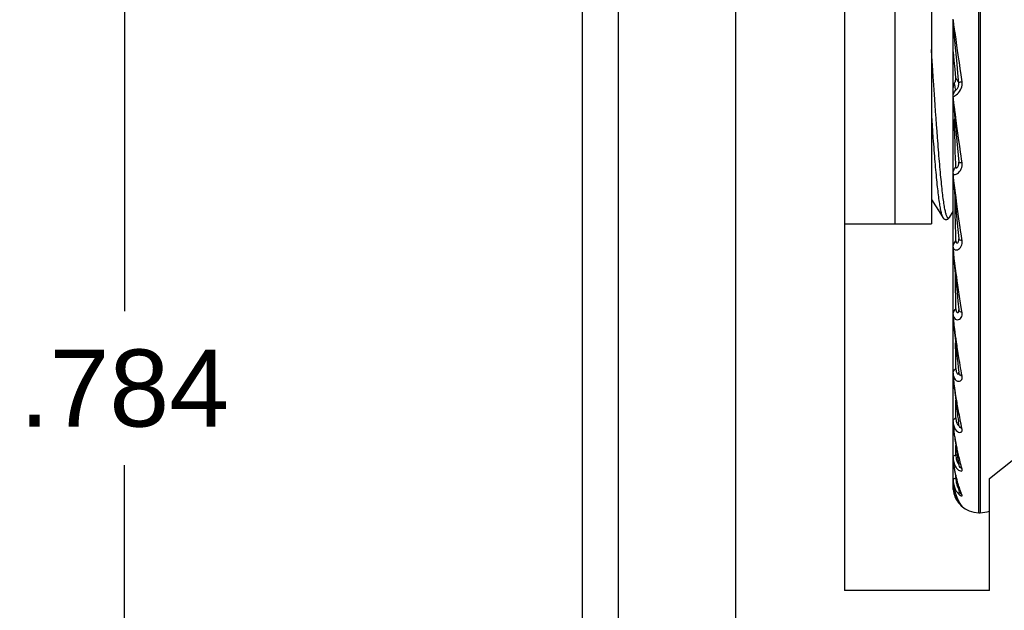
# Model space of a CAD drawing. Header units: inches. Extents: x 0 to 5.5, y 0 to 4.25.
# Tile 7 of 11: x 2.54 to 3.08, y 1.71 to 2.03. Entities that reach past the tile are written whole.
import ezdxf

# ---------------------------------------------------------------- set-up
doc = ezdxf.new("R2010")
doc.units = ezdxf.units.IN
doc.header["$LTSCALE"] = 0.3025
doc.header["$MEASUREMENT"] = 0
doc.layers.get('0').update_dxf_attribs({"linetype": 'CONTINUOUS'})
doc.styles.get("Standard").update_dxf_attribs({"font": 'arial.ttf'})
doc.dimstyles.new('DIMSTYLE_1', dxfattribs={"dimtxt": 0.0425, "dimasz": 0.05, "dimexe": 0.09, "dimexo": 0.07, "dimgap": 0.0425, "dimtad": 0, "dimtih": 1, "dimtoh": 1, "dimdec": 3, "dimzin": 4, "dimdsep": 46, "dimtxsty": 'Standard', "dimblk": '_FILLED', "dimblk1": '_FILLED', "dimblk2": '_FILLED', "dimcen": 0.09, "dimadec": 3, "dimazin": 1, "dimtfac": 1, "dimtdec": 3, "dimtofl": 0, "dimtmove": 0, "dimatfit": 3, "dimldrblk": '_FILLED', "dimfxl": 0, "dimtolj": 1, "dimtzin": 4, "dimarcsym": 0})

# ---------------------------------------------------------------- blocks, each defined once
blk = doc.blocks.new('_FILLED')
at = {"color": 0, "linetype": 'ByBlock'}
blk.add_solid([(0, 0), (-1, 0.2), (-1, -0.2)], dxfattribs=at)
blk = doc.blocks.new('*D4')
at = {"color": 2, "linetype": 'Continuous'}
for p, q in [((2.8365378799, 2.2218793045), (2.5537888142, 2.2218793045)), ((2.5987888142, 2.2218793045), (2.5987888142, 1.8726293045)), ((2.5987888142, 1.4383793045), (2.5987888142, 1.7876293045)), ((2.9011551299, 1.4383793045), (2.5537888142, 1.4383793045))]:
    blk.add_line(p, q, dxfattribs=at)
at = {"color": 2, "linetype": 'Continuous', "xscale": 0.05, "yscale": 0.05, "zscale": 0.05}
for p, rotation in [((2.5987888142, 2.2218793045), 90), ((2.5987888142, 1.4383793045), 270)]:
    blk.add_blockref('_FILLED', p, dxfattribs=dict(at, rotation=rotation))
at = {"color": 2, "linetype": 'Continuous', "insert": (2.5987888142, 1.8513793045), "char_height": 0.0425, "width": 0.1154925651, "attachment_point": 2, "line_spacing_factor": 0.9}
blk.add_mtext('.784', dxfattribs=at)
blk = doc.blocks.new('*D5')
at = {"color": 2, "linetype": 'Continuous'}
for p, q in [((2.9361551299, 1.4733793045), (2.9361551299, 2.4008615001)), ((2.9961551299, 2.2546236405), (2.9961551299, 2.4008615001)), ((2.9361551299, 2.3558615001), (2.8547732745, 2.3558615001)), ((2.9961551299, 2.3558615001), (3.0961551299, 2.3558615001))]:
    blk.add_line(p, q, dxfattribs=at)
at = {"color": 2, "linetype": 'Continuous', "xscale": 0.05, "yscale": 0.05, "zscale": 0.05}
blk.add_blockref('_FILLED', (2.9361551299, 2.3558615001), dxfattribs=at)
at = {"color": 2, "linetype": 'Continuous', "xscale": 0.05, "yscale": 0.05, "zscale": 0.05, "rotation": 180}
blk.add_blockref('_FILLED', (2.9961551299, 2.3558615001), dxfattribs=at)
at = {"color": 2, "linetype": 'Continuous', "insert": (2.8335232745, 2.3771115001), "char_height": 0.0425, "width": 0.1154925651, "attachment_point": 3, "line_spacing_factor": 0.9}
blk.add_mtext('.060', dxfattribs=at)

msp = doc.modelspace()

# ---------------------------------------------------------------- linework, layer by layer
at = {"color": 7, "linetype": 'Continuous'}
for p, q in [((3.0703511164, 1.7613220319), (3.0703511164, 2.240436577)), ((3.0710579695, 2.240436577), (3.0710579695, 1.7613220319)), ((2.8715378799, 1.5919468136), (2.8715378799, 2.2218793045)), ((2.9961551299, 2.2218793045), (2.9961551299, 1.7183793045)), ((2.8515378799, 1.5919468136), (2.8515378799, 2.2018793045)), ((3.0241551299, 1.9208793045), (3.0241551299, 2.1621293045)), ((3.0441551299, 2.1421293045), (3.0441551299, 1.9208793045)), ((3.0561524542, 1.9909633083), (3.0561524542, 2.0331816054)), ((3.0561563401, 2.0161492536), (3.0561551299, 2.0337511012)), ((3.0561571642, 2.0332051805), (3.0561551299, 2.0331816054)), ((3.0561761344, 2.032731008), (3.0561753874, 2.0327223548)), ((3.0561753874, 2.0158023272), (3.0561753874, 2.0327223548)), ((3.0562136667, 2.0324066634), (3.0561950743, 2.0325844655)), ((3.0562648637, 2.0318888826), (3.0562136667, 2.0324066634)), ((3.056472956, 2.0313554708), (3.0562970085, 2.0324644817)), ((3.0565536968, 2.028801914), (3.0562648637, 2.0318888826)), ((3.0565851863, 2.0306243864), (3.056472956, 2.0313554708)), ((3.0569858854, 2.0240545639), (3.0565536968, 2.028801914)), ((3.0569395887, 2.0282682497), (3.0565851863, 2.0306243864)), ((3.0575333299, 2.0179581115), (3.0569858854, 2.0240545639)), ((3.0577574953, 2.0226652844), (3.0572046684, 2.0264534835)), ((3.0580198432, 2.0208371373), (3.0577574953, 2.0226652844)), ((3.0444302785, 2.0131497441), (3.0441551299, 2.0171121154)), ((3.0581348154, 2.0111942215), (3.0575333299, 2.0179581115)), ((3.0584625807, 2.0177091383), (3.0580198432, 2.0208371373)), ((3.0591743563, 2.0127231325), (3.0584625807, 2.0177091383)), ((3.0449519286, 2.0055531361), (3.0444302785, 2.0131497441)), ((3.0561753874, 2.0158023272), (3.0565972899, 2.0110118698)), ((3.0565972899, 2.0110118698), (3.0570182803, 2.0062004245)), ((3.0589532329, 2.0019060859), (3.0581348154, 2.0111942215)), ((3.0570182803, 2.0062004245), (3.0574372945, 2.0013801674)), ((3.0605184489, 2.0030356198), (3.0600307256, 2.0066016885)), ((3.0592377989, 1.9986566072), (3.0589532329, 2.0019060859)), ((3.0610549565, 1.9990855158), (3.0605184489, 2.0030356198)), ((3.0561551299, 1.9943114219), (3.0561563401, 1.9959320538)), ((3.0561552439, 1.9903534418), (3.0561551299, 1.9943114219)), ((3.0462561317, 1.9865237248), (3.0458650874, 1.992189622)), ((3.0561524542, 1.9755539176), (3.0561524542, 1.990388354)), ((3.0561551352, 1.9909708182), (3.0561984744, 1.9916407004)), ((3.0561594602, 1.9901728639), (3.0561632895, 1.9900921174)), ((3.0561967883, 1.989649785), (3.0578813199, 1.9702370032)), ((3.0562970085, 1.9892821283), (3.0562341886, 1.9897527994)), ((3.0567127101, 1.9862014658), (3.0562970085, 1.9892821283)), ((3.0465171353, 1.9827843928), (3.0462561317, 1.9865237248)), ((3.0441551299, 1.9801986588), (3.044508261, 1.9752618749)), ((3.0467781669, 1.9790893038), (3.0465171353, 1.9827843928)), ((3.0470388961, 1.9754521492), (3.0467781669, 1.9790893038)), ((3.0569406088, 1.9742077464), (3.0568064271, 1.9782696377)), ((3.0578858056, 1.9776410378), (3.0574076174, 1.981110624)), ((3.044508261, 1.9752618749), (3.0447688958, 1.9716922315)), ((3.0472993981, 1.9718807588), (3.0470388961, 1.9754521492)), ((3.0561551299, 1.9674122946), (3.0561563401, 1.9758936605)), ((3.0584625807, 1.9734019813), (3.0578858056, 1.9776410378)), ((3.0586270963, 1.9722078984), (3.0584625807, 1.9734019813)), ((3.0447688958, 1.9716922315), (3.0450296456, 1.968192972)), ((3.0475600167, 1.9683791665), (3.0472993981, 1.9718807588)), ((3.0561551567, 1.9479578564), (3.0561551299, 1.9674122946)), ((3.0578813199, 1.9702370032), (3.0592379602, 1.9547642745)), ((3.0593745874, 1.966810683), (3.0586270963, 1.9722078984)), ((3.059802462, 1.9636929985), (3.0593745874, 1.966810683)), ((3.0592458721, 1.9546630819), (3.0592374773, 1.9547702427)), ((3.0592959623, 1.9546800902), (3.0592379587, 1.9547642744)), ((3.0592467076, 1.9546506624), (3.0592458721, 1.9546630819)), ((3.0561551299, 1.9074723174), (3.0561553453, 1.9479420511)), ((3.0561551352, 1.9485412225), (3.0561984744, 1.949193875)), ((3.0562057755, 1.9469909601), (3.0562488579, 1.9464221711)), ((3.0562488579, 1.9464221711), (3.0563771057, 1.9448270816)), ((3.056877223, 1.94796388), (3.05736251, 1.9480351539)), ((3.0563771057, 1.9448270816), (3.0569421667, 1.9381799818)), ((3.0567127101, 1.943160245), (3.0565271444, 1.9446297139)), ((3.0572046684, 1.9394006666), (3.0567127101, 1.943160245)), ((3.0569421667, 1.9381799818), (3.0577354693, 1.9291554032)), ((3.0574076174, 1.9378748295), (3.0572046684, 1.9394006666)), ((3.0577574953, 1.9352924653), (3.0574076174, 1.9378748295)), ((3.0577354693, 1.9291554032), (3.0584513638, 1.921169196)), ((3.0588005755, 1.9276479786), (3.0584625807, 1.9300879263)), ((3.0540861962, 1.9243398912), (3.0561524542, 1.9275906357)), ((3.0593745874, 1.9235438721), (3.0588005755, 1.9276479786)), ((2.9961551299, 1.9208793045), (3.0441551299, 1.9208793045)), ((3.0584513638, 1.921169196), (3.0592396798, 1.9125097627)), ((3.0561551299, 1.8114190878), (3.0561551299, 1.9074705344)), ((3.0561551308, 1.9074705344), (3.0561564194, 1.9073341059)), ((3.0561551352, 1.9080032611), (3.0561984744, 1.9086150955)), ((3.0561564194, 1.9073341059), (3.056162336, 1.9071301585)), ((3.0592397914, 1.9125080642), (3.0592396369, 1.9125097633)), ((3.0592959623, 1.9123168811), (3.0592397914, 1.9125080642)), ((3.0592549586, 1.9122741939), (3.0592549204, 1.912275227)), ((3.0561860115, 1.906673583), (3.0562023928, 1.9064190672)), ((3.0562023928, 1.9064190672), (3.0562385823, 1.9059041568)), ((3.0562385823, 1.9059041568), (3.0562798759, 1.90535448)), ((3.0562798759, 1.90535448), (3.0563740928, 1.9041686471)), ((3.0563740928, 1.9041686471), (3.0565639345, 1.901905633)), ((3.0565851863, 1.9032377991), (3.056472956, 1.9041674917)), ((3.0565639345, 1.901905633), (3.0570011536, 1.8969468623)), ((3.0567127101, 1.9022051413), (3.0565851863, 1.9032377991)), ((3.0570011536, 1.8969468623), (3.0576635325, 1.8897465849)), ((3.0573032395, 1.897688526), (3.0571118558, 1.8991321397)), ((3.0575183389, 1.8961082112), (3.0573032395, 1.897688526)), ((3.0578858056, 1.8934560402), (3.0575183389, 1.8961082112)), ((3.0581602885, 1.8914832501), (3.0578858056, 1.8934560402)), ((3.0584625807, 1.8893324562), (3.0581602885, 1.8914832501)), ((3.0576635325, 1.8897465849), (3.058292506, 1.8831218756)), ((3.058292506, 1.8831218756), (3.0587810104, 1.8780918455)), ((3.0602690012, 1.8770074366), (3.0591743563, 1.8844335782)), ((3.0587810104, 1.8780918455), (3.0592439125, 1.8734057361)), ((3.0607804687, 1.8735643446), (3.0602690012, 1.8770074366)), ((3.0561551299, 1.870815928), (3.0562446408, 1.8699415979)), ((3.0561551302, 1.8703454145), (3.0561565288, 1.870185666)), ((3.0561551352, 1.8708220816), (3.0561984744, 1.8713709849)), ((3.0561786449, 1.8696008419), (3.056197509, 1.8692772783)), ((3.0561984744, 1.8713709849), (3.0563280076, 1.8719176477)), ((3.0562446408, 1.8699415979), (3.0564943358, 1.8692101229)), ((3.0592959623, 1.8731545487), (3.0592439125, 1.8734057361)), ((3.0592568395, 1.8732059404), (3.0592567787, 1.8732082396)), ((3.0610549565, 1.8717340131), (3.0607804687, 1.8735643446)), ((3.0562991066, 1.8678731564), (3.056359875, 1.8671236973)), ((3.056359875, 1.8671236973), (3.0564597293, 1.8659537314)), ((3.0564597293, 1.8659537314), (3.0566063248, 1.8643124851)), ((3.0567127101, 1.8648163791), (3.0565851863, 1.8658365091)), ((3.0566063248, 1.8643124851), (3.0568128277, 1.8620933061)), ((3.0568596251, 1.8636988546), (3.0567127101, 1.8648163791)), ((3.0568128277, 1.8620933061), (3.05710367, 1.8590805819)), ((3.0570238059, 1.8624800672), (3.0568596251, 1.8636988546)), ((3.0572046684, 1.8611555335), (3.0570238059, 1.8624800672)), ((3.05710367, 1.8590805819), (3.0573938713, 1.8561662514)), ((3.0573938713, 1.8561662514), (3.0577462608, 1.8527236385)), ((3.0580198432, 1.8555453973), (3.0577574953, 1.8573158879)), ((3.0583075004, 1.8536270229), (3.0580198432, 1.8555453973)), ((3.0577462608, 1.8527236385), (3.0580939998, 1.8494069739)), ((3.0580939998, 1.8494069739), (3.0584122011, 1.8464367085)), ((3.0584122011, 1.8464367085), (3.0586634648, 1.8441320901)), ((3.0586634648, 1.8441320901), (3.0589586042, 1.8414678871)), ((3.059802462, 1.8442222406), (3.0593745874, 1.8468583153)), ((3.0602690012, 1.8413731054), (3.059802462, 1.8442222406)), ((3.0561551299, 1.8383362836), (3.0562446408, 1.8372258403)), ((3.0561551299, 1.8379381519), (3.0561573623, 1.8377133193)), ((3.0561551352, 1.8383415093), (3.0561984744, 1.8388076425)), ((3.056171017, 1.8372964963), (3.0561571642, 1.8377568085)), ((3.056171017, 1.8372964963), (3.0561952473, 1.8368425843)), ((3.0561984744, 1.8388076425), (3.0563280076, 1.839271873)), ((3.0562446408, 1.8372258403), (3.0564943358, 1.8362594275)), ((3.057656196, 1.840913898), (3.0576813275, 1.8402967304)), ((3.0589586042, 1.8414678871), (3.0592515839, 1.8388626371)), ((3.0592575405, 1.8387863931), (3.059257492, 1.8387886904)), ((3.0564805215, 1.8334127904), (3.0565827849, 1.8323639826)), ((3.0565827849, 1.8323639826), (3.0566923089, 1.8312805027)), ((3.0566923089, 1.8312805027), (3.056810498, 1.8301483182)), ((3.056810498, 1.8301483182), (3.0570065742, 1.8283289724)), ((3.0572046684, 1.828934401), (3.0570238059, 1.8301562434)), ((3.0572298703, 1.826324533), (3.057397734, 1.8248590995)), ((3.057397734, 1.8248590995), (3.0575845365, 1.8232639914)), ((3.0576567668, 1.8137572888), (3.0575643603, 1.823435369)), ((3.0575845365, 1.8232639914), (3.0577948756, 1.8215052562)), ((3.0577948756, 1.8215052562), (3.058035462, 1.8195367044)), ((3.0581602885, 1.8230140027), (3.0578858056, 1.8246609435)), ((3.0761551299, 1.7801293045), (3.1241551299, 1.8183793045)), ((3.0561551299, 1.8117313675), (3.0562446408, 1.8104249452)), ((3.0561551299, 1.7797449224), (3.0561551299, 1.8114175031)), ((3.0561551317, 1.8114175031), (3.056162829, 1.8109597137)), ((3.0561551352, 1.8117354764), (3.0561984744, 1.8121019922)), ((3.056162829, 1.8109597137), (3.0561978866, 1.8102463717)), ((3.0561984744, 1.8121019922), (3.0563280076, 1.8124670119)), ((3.0563280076, 1.8124670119), (3.0565416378, 1.8128200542)), ((3.058851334, 1.8131786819), (3.0590784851, 1.8114875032)), ((3.0592672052, 1.8101008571), (3.0590784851, 1.8114875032)), ((3.0611212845, 1.8070142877), (3.0610549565, 1.8075310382)), ((3.0576567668, 1.7933648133), (3.0576128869, 1.7984209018)), ((3.0561551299, 1.7919627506), (3.0562446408, 1.7905075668)), ((3.0561551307, 1.7917483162), (3.0561577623, 1.791472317)), ((3.0561577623, 1.791472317), (3.0561772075, 1.7909216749)), ((3.0561772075, 1.7909216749), (3.0562119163, 1.7903709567)), ((3.0563280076, 1.792471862), (3.0565416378, 1.7927161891)), ((3.0565416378, 1.7927161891), (3.0568372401, 1.7929491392)), ((3.0586387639, 1.7918922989), (3.0589771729, 1.7899283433)), ((3.0589771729, 1.7899283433), (3.0593042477, 1.788100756)), ((3.0611212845, 1.7849990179), (3.0610549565, 1.785385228)), ((3.0561551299, 1.7797449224), (3.0562446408, 1.7781935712)), ((3.0561551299, 1.7755186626), (3.0561551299, 1.779634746)), ((3.0561551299, 1.779634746), (3.0561629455, 1.7791478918)), ((3.0568372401, 1.780256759), (3.0572124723, 1.7803700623)), ((3.0572124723, 1.7803700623), (3.0576567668, 1.7804724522)), ((3.0576567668, 1.7804724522), (3.0576537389, 1.7808426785)), ((3.0577962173, 1.7801453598), (3.0579579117, 1.779378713)), ((3.0761551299, 1.7183793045), (3.0761551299, 1.7801293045)), ((3.0561551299, 1.7755194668), (3.0562446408, 1.7739280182)), ((3.0561560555, 1.7753560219), (3.0561551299, 1.7755181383)), ((3.0562146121, 1.7742199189), (3.0561876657, 1.774557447)), ((3.0562446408, 1.7739280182), (3.0564943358, 1.7724356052)), ((3.0588232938, 1.7756859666), (3.0591378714, 1.7744985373)), ((3.0591378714, 1.7744985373), (3.0594306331, 1.77345838)), ((3.0594291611, 1.7734590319), (3.0594284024, 1.7734616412)), ((3.05736251, 1.7697950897), (3.0579198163, 1.7686733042)), ((3.0598464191, 1.7664258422), (3.0602946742, 1.7657899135)), ((3.0611212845, 1.7707862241), (3.0610549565, 1.7710279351)), ((3.0602946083, 1.7657876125), (3.0602941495, 1.7657882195)), ((3.0703511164, 1.7613220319), (3.0710579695, 1.7613220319)), ((3.0761551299, 1.7183793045), (2.9961551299, 1.7183793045))]:
    msp.add_line(p, q, dxfattribs=at)
for points in [[(3.0561551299, 2.0331816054), (3.0561556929, 2.0331049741), (3.0561573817, 2.0330283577), (3.0561601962, 2.032951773)], [(3.0562096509, 2.032977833), (3.0561896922, 2.0330877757), (3.0561742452, 2.0331594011), (3.0561634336, 2.0331974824), (3.0561571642, 2.0332051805)], [(3.0561601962, 2.032951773), (3.0561641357, 2.0328752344), (3.0561691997, 2.032798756), (3.0561753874, 2.0327223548)], [(3.0561950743, 2.0325844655), (3.0561879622, 2.0326482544), (3.056182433, 2.0326938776), (3.0561784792, 2.0327215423), (3.0561761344, 2.032731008)], [(3.0562970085, 2.0324644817), (3.0562633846, 2.0326651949), (3.0562096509, 2.032977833)], [(3.0572046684, 2.0264534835), (3.0571118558, 2.0270944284), (3.0569395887, 2.0282682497)], [(3.0600307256, 2.0066016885), (3.059802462, 2.0082521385), (3.0595839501, 2.0098197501), (3.0591743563, 2.0127231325)], [(3.0458650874, 1.992189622), (3.0453434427, 1.9998173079), (3.0452129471, 2.0017300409), (3.0449519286, 2.0055531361)], [(3.0574374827, 2.0013780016), (3.0574569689, 2.0008575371), (3.0574259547, 2.0003415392), (3.0573438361, 1.9998271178), (3.0572124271, 1.9993229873), (3.0570335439, 1.9988378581), (3.0568065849, 1.9983688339)], [(3.0574372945, 2.0013801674), (3.0575727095, 2.0012157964), (3.0577160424, 2.0010309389), (3.0578705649, 2.0008201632), (3.0580264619, 2.0005997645), (3.0581713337, 2.0003898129), (3.0583162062, 2.0001735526), (3.058470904, 1.9999370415), (3.0586266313, 1.999691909), (3.0587754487, 1.9994479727), (3.0589246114, 1.9991967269), (3.0590793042, 1.9989322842), (3.0592377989, 1.9986566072)], [(3.0568065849, 1.9983688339), (3.0566253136, 1.9980042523), (3.0564731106, 1.9976292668), (3.0563499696, 1.9972426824), (3.0562559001, 1.9968481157), (3.056190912, 1.9964491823), (3.0561549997, 1.9960446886)], [(3.0565416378, 1.9929531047), (3.0568372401, 1.9935683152), (3.0572124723, 1.9941449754), (3.0576567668, 1.9946660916)], [(3.0570108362, 1.9975172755), (3.0569406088, 1.9978256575), (3.0568725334, 1.998106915), (3.056806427, 1.9983685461)], [(3.056877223, 1.9912474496), (3.05736251, 1.9915654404), (3.0579198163, 1.9919964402), (3.0585155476, 1.9925312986), (3.0591190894, 1.9931609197), (3.0596930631, 1.9938824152), (3.060201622, 1.9947015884), (3.060616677, 1.9955802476), (3.0609032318, 1.9964939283), (3.0610687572, 1.9974052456), (3.0611212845, 1.9982640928), (3.0610549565, 1.9990855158)], [(3.0572150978, 1.9966063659), (3.0570807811, 1.9972017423), (3.0570108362, 1.9975172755)], [(3.0574973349, 1.9953267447), (3.0573646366, 1.9959651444), (3.0572150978, 1.9966063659)], [(3.0576567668, 1.9946660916), (3.0575733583, 1.9949991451), (3.0574973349, 1.9953267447)], [(3.057656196, 1.9946673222), (3.0576813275, 1.9946573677), (3.0577439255, 1.9946889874), (3.0578432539, 1.9947647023), (3.0579751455, 1.9948861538), (3.0581352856, 1.9950572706), (3.0583146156, 1.9952784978), (3.0585030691, 1.9955494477), (3.0586919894, 1.9958732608), (3.0588710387, 1.9962515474), (3.0590277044, 1.9966795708), (3.0591513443, 1.997155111), (3.059229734, 1.9976564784), (3.0592580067, 1.9981587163), (3.0592374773, 1.9986603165)], [(3.0610549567, 1.9990855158), (3.0605328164, 1.9990042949), (3.060083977, 1.9989243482), (3.0597250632, 1.9988485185), (3.0594606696, 1.998777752), (3.0592959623, 1.9987130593), (3.0592377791, 1.9986568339)], [(3.0561551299, 1.9909633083), (3.0562446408, 1.9909474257), (3.0564943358, 1.9910409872), (3.056877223, 1.9912474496)], [(3.0562341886, 1.9897527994), (3.0561634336, 1.9903115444), (3.0561571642, 1.9903661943), (3.0561551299, 1.990388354)], [(3.0561552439, 1.9903534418), (3.0561567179, 1.9902579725), (3.0561594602, 1.9901728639)], [(3.0561632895, 1.9900921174), (3.0561675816, 1.9900213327), (3.0561716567, 1.9899632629), (3.0561758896, 1.9899074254), (3.0561967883, 1.989649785)], [(3.0561984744, 1.9916407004), (3.0563280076, 1.9923078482), (3.0565416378, 1.9929531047)], [(3.0574076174, 1.981110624), (3.0572046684, 1.9825966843), (3.0571118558, 1.9832842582), (3.0570238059, 1.983935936), (3.0567127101, 1.9862014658)], [(3.0568065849, 1.9782699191), (3.0566253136, 1.9779131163), (3.0564731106, 1.977546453), (3.0563501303, 1.9771713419), (3.0562559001, 1.9767836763), (3.0561899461, 1.9763793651), (3.0561524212, 1.9759598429)], [(3.0571201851, 1.9789594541), (3.0570335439, 1.9787292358), (3.0568065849, 1.9782699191)], [(3.0572150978, 1.9655144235), (3.0570807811, 1.9697273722), (3.0569406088, 1.9742077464)], [(3.0450296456, 1.968192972), (3.0451600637, 1.9664724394), (3.0452904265, 1.9647738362), (3.0454207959, 1.9630974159), (3.0455512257, 1.9614435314), (3.0456816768, 1.9598136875), (3.04581214, 1.9582090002), (3.0459425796, 1.9566309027), (3.0460729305, 1.9550811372), (3.046203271, 1.9535597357), (3.0463336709, 1.952066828), (3.0464640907, 1.9506037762), (3.0465945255, 1.949171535), (3.0467249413, 1.9477713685), (3.0468552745, 1.9464048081), (3.0469856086, 1.9450718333), (3.0471160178, 1.9437725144), (3.047246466, 1.942508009), (3.0473769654, 1.9412789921), (3.0475074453, 1.940086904), (3.0476378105, 1.938933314), (3.0477681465, 1.9378181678), (3.0478985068, 1.9367417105), (3.0480288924, 1.9357045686), (3.0481593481, 1.934707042), (3.0482897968, 1.9337503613), (3.0484201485, 1.9328357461), (3.0485504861, 1.9319631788), (3.0486808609, 1.9311328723), (3.0488112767, 1.9303452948), (3.048941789, 1.9296006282), (3.0490722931, 1.9288999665), (3.0492026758, 1.928244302), (3.0493330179, 1.9276335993), (3.0494633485, 1.9270681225), (3.0495937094, 1.9265480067), (3.0497241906, 1.9260732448), (3.0498546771, 1.9256445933), (3.0499850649, 1.9252626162), (3.0501154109, 1.9249273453), (3.0502457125, 1.9246390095), (3.0503760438, 1.9243976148), (3.0504108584, 1.9243410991)], [(3.0540860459, 1.9243396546), (3.0539508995, 1.9241522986), (3.0538204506, 1.9240196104), (3.0536899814, 1.9239343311), (3.0535594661, 1.923896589), (3.0534289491, 1.9239064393), (3.0532984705, 1.9239637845), (3.0531680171, 1.9240685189), (3.0530375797, 1.9242205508), (3.0529071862, 1.9244197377), (3.052776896, 1.9246658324), (3.0526466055, 1.924958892), (3.0525162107, 1.9252990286), (3.0523857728, 1.9256858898), (3.0522553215, 1.9261191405), (3.0521248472, 1.9265985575), (3.0519943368, 1.9271239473), (3.0518638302, 1.9276948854), (3.0517333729, 1.9283108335), (3.0516029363, 1.9289714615), (3.0514724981, 1.9296764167), (3.0513420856, 1.9304250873), (3.051211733, 1.9312167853), (3.0510813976, 1.9320512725), (3.0509510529, 1.9329282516), (3.0508206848, 1.9338472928), (3.0506902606, 1.9348080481), (3.0505598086, 1.9358097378), (3.0504293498, 1.9368516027), (3.0502988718, 1.9379331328), (3.0501683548, 1.9390538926), (3.0500378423, 1.9402128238), (3.0499073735, 1.9414087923), (3.0497769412, 1.9426410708), (3.0496465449, 1.9439088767), (3.0495162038, 1.9452112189), (3.0493859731, 1.9465467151), (3.0492557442, 1.947915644), (3.049125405, 1.9493183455), (3.0489950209, 1.9507532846), (3.0488646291, 1.9522191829), (3.0487342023, 1.9537154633), (3.0486037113, 1.9552415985), (3.0484731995, 1.9567961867), (3.0483427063, 1.9583777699), (3.0482122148, 1.9599855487), (3.0480817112, 1.961618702), (3.0479512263, 1.9632758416), (3.0478207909, 1.9649555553), (3.0476903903, 1.9666569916), (3.0475600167, 1.9683791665)], [(3.0574973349, 1.9566842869), (3.0573646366, 1.9610147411), (3.0572150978, 1.9655144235)], [(3.0610549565, 1.9544388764), (3.0607804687, 1.9564703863), (3.0605184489, 1.9584108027), (3.0602690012, 1.9602575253), (3.059802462, 1.9636929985)], [(3.0576567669, 1.9521414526), (3.0575733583, 1.9544392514), (3.0574973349, 1.9566842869)], [(3.0561984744, 1.949193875), (3.0563280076, 1.9498438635), (3.0565416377, 1.9504725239), (3.0568372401, 1.9510719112), (3.0572124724, 1.9516337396), (3.0576567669, 1.9521414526)], [(3.05736251, 1.9480351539), (3.0579198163, 1.9482419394), (3.0585155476, 1.9485770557), (3.0591190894, 1.9490316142), (3.0596930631, 1.9496040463), (3.060201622, 1.9503002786), (3.060616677, 1.9510818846), (3.0609032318, 1.9519257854), (3.0610687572, 1.9527902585), (3.0611212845, 1.9536229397), (3.0610549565, 1.9544388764)], [(3.057656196, 1.9521427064), (3.0576813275, 1.951965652), (3.0577439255, 1.9518383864), (3.0578432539, 1.9517629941), (3.0579751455, 1.9517416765), (3.0581352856, 1.951778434), (3.0583146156, 1.951874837), (3.0585030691, 1.952030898), (3.0586919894, 1.9522525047), (3.0588710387, 1.9525441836), (3.0590277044, 1.9529014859), (3.0591513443, 1.9533235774), (3.059229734, 1.9537884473), (3.0592580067, 1.9542711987), (3.0592467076, 1.9546506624)], [(3.0610549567, 1.9544388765), (3.0605328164, 1.9544578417), (3.060083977, 1.954492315), (3.0597250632, 1.9545412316), (3.0594606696, 1.9546040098), (3.0592959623, 1.9546800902)], [(3.0561551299, 1.9485339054), (3.0562446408, 1.9482169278), (3.0564943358, 1.9480251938), (3.056877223, 1.94796388)], [(3.0563345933, 1.9461965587), (3.0562633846, 1.9468104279), (3.0562341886, 1.9470724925), (3.0562096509, 1.9473074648), (3.0561896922, 1.9475103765), (3.0561742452, 1.9476759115), (3.0561634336, 1.9478075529), (3.0561571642, 1.9479071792), (3.0561551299, 1.9479742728)], [(3.0561551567, 1.9479578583), (3.0561564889, 1.9478462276), (3.056161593, 1.947687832)], [(3.056161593, 1.947687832), (3.0561697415, 1.9475260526), (3.056180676, 1.9473490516), (3.0562057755, 1.9469909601)], [(3.0565271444, 1.9446297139), (3.0563763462, 1.945845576), (3.0563345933, 1.9461965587)], [(3.0574973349, 1.9196391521), (3.0573646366, 1.927505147), (3.0572897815, 1.9316146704), (3.0572301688, 1.9348761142)], [(3.0584625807, 1.9300879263), (3.0580198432, 1.9333543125), (3.0577574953, 1.9352924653)], [(3.0441551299, 1.9341738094), (3.0463593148, 1.9307144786), (3.0483729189, 1.9275490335), (3.0504108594, 1.9243410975)], [(3.0504111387, 1.9243406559), (3.0505023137, 1.9242038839), (3.0506055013, 1.9240645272), (3.0507155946, 1.9239322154), (3.0508345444, 1.9238062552), (3.0509644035, 1.9236866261), (3.0511078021, 1.923573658), (3.0512654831, 1.9234698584), (3.0514394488, 1.9233772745), (3.0516266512, 1.9233006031), (3.051824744, 1.9232430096), (3.0520283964, 1.9232072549), (3.0522292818, 1.9231942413), (3.0524305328, 1.9232029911), (3.0526348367, 1.9232344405), (3.0528351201, 1.9232882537), (3.0530276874, 1.9233629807), (3.053207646, 1.9234551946), (3.0533703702, 1.9235594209), (3.053517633, 1.923673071), (3.0536492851, 1.9237923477), (3.0537691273, 1.9239173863), (3.0538797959, 1.9240485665), (3.0539835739, 1.924186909), (3.0540860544, 1.9243396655)], [(3.0610549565, 1.9114707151), (3.0605184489, 1.9153209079), (3.0602690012, 1.9171188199), (3.0600307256, 1.9188365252), (3.0593745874, 1.9235438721)], [(3.0576567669, 1.9113783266), (3.0575733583, 1.9155578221), (3.0574973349, 1.9196391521)], [(3.0561551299, 1.9079964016), (3.0562446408, 1.9073897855), (3.0564943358, 1.9069196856)], [(3.0563345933, 1.9053706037), (3.0562633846, 1.9060422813), (3.0562341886, 1.906336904), (3.0562096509, 1.9066061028), (3.0561896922, 1.9068452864), (3.0561742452, 1.9070496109), (3.0561634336, 1.9072217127), (3.0561571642, 1.9073627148), (3.0561551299, 1.9074723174)], [(3.0561984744, 1.9086150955), (3.0563280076, 1.9092244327), (3.0565416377, 1.9098137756), (3.0568372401, 1.9103756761), (3.0572124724, 1.9109023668), (3.0576567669, 1.9113783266)], [(3.05736251, 1.9064147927), (3.0579198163, 1.9063898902), (3.0585155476, 1.9065131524), (3.0591190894, 1.9067762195), (3.0596930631, 1.9071788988), (3.060201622, 1.9077270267), (3.060616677, 1.9083833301), (3.0609032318, 1.9091269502), (3.0610687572, 1.9099133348), (3.0611212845, 1.9106897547), (3.0610549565, 1.9114707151)], [(3.057656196, 1.9113795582), (3.0576813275, 1.9110418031), (3.0577439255, 1.910760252), (3.0578432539, 1.9105364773), (3.0579751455, 1.910373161), (3.0581352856, 1.9102742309), (3.0583146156, 1.9102423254), (3.0585030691, 1.9102778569), (3.0586919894, 1.9103892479), (3.0588710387, 1.910583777), (3.0590277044, 1.9108574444), (3.0591513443, 1.9112108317), (3.059229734, 1.9116224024), (3.0592580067, 1.9120682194), (3.0592549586, 1.9122741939)], [(3.0592397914, 1.9125080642), (3.0592517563, 1.9123417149), (3.0592547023, 1.9122741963)], [(3.0610549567, 1.9114707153), (3.0605328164, 1.9115891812), (3.060083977, 1.9117368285), (3.0597250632, 1.9119087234), (3.0594606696, 1.9121027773), (3.0592959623, 1.9123168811)], [(3.056162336, 1.9071301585), (3.0561724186, 1.9069111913), (3.0561860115, 1.906673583)], [(3.056472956, 1.9041674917), (3.0563763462, 1.9049944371), (3.0563345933, 1.9053706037)], [(3.0564943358, 1.9069196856), (3.056877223, 1.9065928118), (3.05736251, 1.9064147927)], [(3.0571118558, 1.8991321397), (3.0567838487, 1.9016483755), (3.0567127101, 1.9022051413)], [(3.0576567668, 1.873849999), (3.0575733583, 1.8797601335), (3.0574973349, 1.8855302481), (3.0574306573, 1.8910943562), (3.0574149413, 1.8924162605)], [(3.0591743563, 1.8844335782), (3.0588005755, 1.8869879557), (3.0586270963, 1.8881854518), (3.0584625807, 1.8893324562)], [(3.0563345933, 1.8679965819), (3.0562633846, 1.8687017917), (3.0562341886, 1.8690183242), (3.0562096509, 1.8693120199), (3.0561896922, 1.8695788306), (3.0561742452, 1.8698145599), (3.0561634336, 1.8700209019), (3.0561571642, 1.8701981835), (3.0561551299, 1.8703463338)], [(3.0561565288, 1.870185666), (3.0561644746, 1.8699061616), (3.0561786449, 1.8696008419)], [(3.056197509, 1.8692772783), (3.056219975, 1.8689363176), (3.0562443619, 1.8685912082), (3.0562991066, 1.8678731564)], [(3.0563280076, 1.8719176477), (3.0565416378, 1.8724463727), (3.0568372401, 1.8729504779), (3.0572124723, 1.873422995), (3.0576567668, 1.873849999)], [(3.0564943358, 1.8692101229), (3.056877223, 1.868629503), (3.05736251, 1.8682086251), (3.0579198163, 1.8679529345), (3.0585155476, 1.8678598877), (3.0591190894, 1.8679219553), (3.0596930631, 1.8681403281), (3.060201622, 1.8685205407), (3.060616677, 1.869027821), (3.0609032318, 1.8696442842), (3.0610687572, 1.8703241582), (3.0611212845, 1.871016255), (3.0610549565, 1.8717340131)], [(3.057656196, 1.8738511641), (3.0576813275, 1.8733649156), (3.0577439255, 1.8729392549), (3.0578432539, 1.8725751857), (3.0579751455, 1.8722757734), (3.0581352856, 1.8720447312), (3.0583146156, 1.8718856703), (3.0585030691, 1.8717993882), (3.0586919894, 1.8717965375), (3.0588710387, 1.8718868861), (3.0590277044, 1.8720670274), (3.0591513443, 1.8723389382), (3.059229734, 1.8726823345), (3.0592580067, 1.8730751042), (3.0592568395, 1.8732059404)], [(3.0592439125, 1.8734057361), (3.0592542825, 1.8732664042), (3.0592564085, 1.8732091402)], [(3.0610549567, 1.8717340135), (3.0605328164, 1.8719476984), (3.060083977, 1.8722031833), (3.0597250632, 1.8724918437), (3.0594606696, 1.8728101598), (3.0592959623, 1.8731545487)], [(3.0565851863, 1.8658365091), (3.056472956, 1.8667672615), (3.0564225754, 1.8671991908), (3.0563763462, 1.8676088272), (3.0563345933, 1.8679965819)], [(3.0577574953, 1.8573158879), (3.0575183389, 1.8589481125), (3.0574076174, 1.8597150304), (3.0573032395, 1.8604504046), (3.0572046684, 1.8611555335)], [(3.0576567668, 1.8409128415), (3.0575733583, 1.8483400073), (3.0575025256, 1.8550953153)], [(3.0593745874, 1.8468583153), (3.058982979, 1.8492958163), (3.0588005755, 1.8504442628), (3.0586270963, 1.8515481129), (3.0584625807, 1.8526085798), (3.0583075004, 1.8536270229)], [(3.0566468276, 1.8328403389), (3.0565271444, 1.8337741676), (3.056472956, 1.83421419), (3.0564225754, 1.8346362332), (3.0563763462, 1.8350399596), (3.0563345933, 1.835425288), (3.0562970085, 1.8357916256), (3.0562633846, 1.8361385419), (3.0562341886, 1.8364655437), (3.0562096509, 1.8367731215), (3.0561896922, 1.8370579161), (3.0561742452, 1.8373165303), (3.0561634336, 1.8375496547)], [(3.0561952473, 1.8368425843), (3.0562259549, 1.8363785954), (3.0562607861, 1.8359079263), (3.0562994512, 1.8354268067), (3.0563411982, 1.8349346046), (3.0563853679, 1.8344350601), (3.0564805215, 1.8334127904)], [(3.0563280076, 1.839271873), (3.0565416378, 1.8397208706), (3.0568372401, 1.8401489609), (3.0572124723, 1.8405502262), (3.0576567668, 1.8409128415)], [(3.0564943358, 1.8362594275), (3.056877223, 1.8354460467), (3.05736251, 1.8347975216), (3.0579198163, 1.8343202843), (3.0585155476, 1.8340142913), (3.0591190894, 1.8338731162), (3.0596930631, 1.8338992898), (3.060201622, 1.8340978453), (3.060616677, 1.8344377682), (3.0609032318, 1.8349047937), (3.0610687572, 1.8354535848), (3.0611212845, 1.8360363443), (3.0610549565, 1.8366649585)], [(3.0576813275, 1.8402967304), (3.0577439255, 1.8397423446), (3.0578432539, 1.8392511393), (3.0579751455, 1.8388264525), (3.0581352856, 1.8384716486), (3.0583146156, 1.8381911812), (3.0585030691, 1.837986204), (3.0586919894, 1.8378692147), (3.0588710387, 1.8378521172), (3.0590277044, 1.8379322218), (3.0591513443, 1.8381128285), (3.059229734, 1.8383756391), (3.0592580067, 1.8387011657), (3.0592575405, 1.8387863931)], [(3.0592515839, 1.8388626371), (3.0592540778, 1.8388382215), (3.05925706, 1.8387902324)], [(3.0610549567, 1.8366649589), (3.0605328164, 1.8369661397), (3.060083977, 1.8373202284), (3.0597250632, 1.8377152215), (3.0594606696, 1.8381462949), (3.0592959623, 1.8386085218), (3.0592515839, 1.8388626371)], [(3.0610549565, 1.8366649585), (3.0607804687, 1.8382930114), (3.0605184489, 1.8398636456), (3.0602690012, 1.8413731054)], [(3.0570238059, 1.8301562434), (3.0568596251, 1.831292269), (3.0567838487, 1.8318291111), (3.0567127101, 1.8323452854), (3.0566468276, 1.8328403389)], [(3.0570065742, 1.8283289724), (3.0570776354, 1.8276837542), (3.0572298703, 1.826324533)], [(3.0578858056, 1.8246609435), (3.05763507, 1.8261929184), (3.0575183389, 1.8269177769), (3.0574076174, 1.8276159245), (3.0573032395, 1.8282877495), (3.0572046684, 1.828934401)], [(3.0610549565, 1.8075310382), (3.0607804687, 1.8088979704), (3.0605184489, 1.8102235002), (3.0602690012, 1.8115037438), (3.0600307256, 1.812741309), (3.059802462, 1.8139378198), (3.0595839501, 1.8150939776), (3.0593745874, 1.8162111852), (3.0591743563, 1.8172901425), (3.058982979, 1.8183320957), (3.0588005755, 1.8193376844), (3.0586270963, 1.8203079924), (3.0584625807, 1.8212435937), (3.0583075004, 1.8221450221), (3.0581602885, 1.8230140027)], [(3.058035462, 1.8195367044), (3.0581702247, 1.8184535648), (3.0583162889, 1.8172949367), (3.0584767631, 1.816039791), (3.0586531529, 1.8146808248), (3.058851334, 1.8131786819)], [(3.0571118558, 1.8034738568), (3.0569395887, 1.804516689), (3.0568596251, 1.8050150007), (3.0567838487, 1.8054981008), (3.0567127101, 1.8059654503), (3.0566468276, 1.80641592), (3.0565851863, 1.8068516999), (3.0565271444, 1.8072749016), (3.056472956, 1.8076848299), (3.0564225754, 1.8080817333), (3.0563763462, 1.808464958), (3.0563345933, 1.8088339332), (3.0562970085, 1.8091886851), (3.0562633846, 1.8095294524), (3.0562341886, 1.809855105), (3.0562096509, 1.8101654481), (3.0561896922, 1.8104579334), (3.0561742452, 1.8107300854), (3.0561634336, 1.8109815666), (3.0561571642, 1.8112111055), (3.0561551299, 1.8114190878)], [(3.0561978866, 1.8102463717), (3.0562506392, 1.8095178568), (3.056312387, 1.8088046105), (3.0563824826, 1.8080744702), (3.0564595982, 1.8073311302), (3.0565426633, 1.8065745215), (3.0566289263, 1.8058205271), (3.0567202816, 1.8050519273), (3.0568174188, 1.8042625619), (3.0569210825, 1.8034446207), (3.0570317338, 1.802592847), (3.057150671, 1.8016996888), (3.0572786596, 1.8007627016), (3.0574177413, 1.7997704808), (3.0575688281, 1.7987198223), (3.0577355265, 1.7975888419), (3.0579194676, 1.7963709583), (3.0581275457, 1.795029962), (3.0583619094, 1.7935647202), (3.0586387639, 1.7918922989)], [(3.0562446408, 1.8104249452), (3.0564943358, 1.8092585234), (3.056877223, 1.8082417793), (3.05736251, 1.8073890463), (3.0579198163, 1.8067075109), (3.0585155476, 1.8061996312), (3.0591190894, 1.8058603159), (3.0596930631, 1.8056933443), (3.060201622, 1.8057030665), (3.060616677, 1.8058633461), (3.0609032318, 1.8061640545), (3.0610687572, 1.8065619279), (3.0611212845, 1.8070142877)], [(3.0565416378, 1.8128200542), (3.0568372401, 1.8131566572), (3.0572124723, 1.8134721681), (3.0576567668, 1.8137572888)], [(3.057656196, 1.8137581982), (3.0576813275, 1.8130324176), (3.0577439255, 1.8123693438), (3.0578432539, 1.8117687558)], [(3.0578432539, 1.8117687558), (3.0579751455, 1.8112341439), (3.0581352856, 1.8107684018), (3.0583146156, 1.8103766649), (3.0585030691, 1.8100604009), (3.0586919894, 1.8098335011), (3.0588710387, 1.8097095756), (3.0590277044, 1.8096867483), (3.0591513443, 1.8097695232), (3.059229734, 1.8099422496), (3.0592580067, 1.8101887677)], [(3.0610549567, 1.8075310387), (3.0605328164, 1.8079088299), (3.060083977, 1.8083487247), (3.0597250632, 1.8088357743), (3.0594606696, 1.809364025), (3.0592959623, 1.8099273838), (3.0592672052, 1.8101008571)], [(3.0602690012, 1.7884789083), (3.0600307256, 1.7894572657), (3.059802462, 1.7904099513), (3.0595839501, 1.7913368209), (3.0593745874, 1.7922384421), (3.0591743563, 1.7931147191), (3.058982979, 1.7939661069), (3.0588005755, 1.794792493), (3.0586270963, 1.7955941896), (3.0584625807, 1.7963711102), (3.0583075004, 1.7971229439), (3.0581602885, 1.797851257), (3.0580198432, 1.7985576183), (3.0578858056, 1.7992424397), (3.0577574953, 1.7999067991), (3.05763507, 1.8005507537), (3.0575183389, 1.8011748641), (3.0574076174, 1.8017790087), (3.0573032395, 1.802363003), (3.0572046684, 1.8029278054), (3.0571118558, 1.8034738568)], [(3.0568372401, 1.7929491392), (3.0572124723, 1.7931674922), (3.0576567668, 1.7933648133)], [(3.057656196, 1.7933655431), (3.0576813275, 1.792557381), (3.0577439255, 1.7918095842), (3.0578432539, 1.7911213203), (3.0579751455, 1.7904961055), (3.0581352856, 1.7899362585), (3.0583146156, 1.7894474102)], [(3.0561551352, 1.7919655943), (3.0561984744, 1.7922192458), (3.0563280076, 1.792471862)], [(3.0600307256, 1.7738145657), (3.059802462, 1.7744889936), (3.0595839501, 1.7751530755), (3.0593745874, 1.7758065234), (3.0591743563, 1.7764484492), (3.058982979, 1.7770785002), (3.0588005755, 1.777695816), (3.0586270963, 1.7782999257), (3.0584625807, 1.7788900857), (3.0583075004, 1.7794651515), (3.0581602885, 1.7800264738), (3.0580198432, 1.7805752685), (3.0578858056, 1.7811116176), (3.0577574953, 1.7816363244), (3.05763507, 1.7821489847), (3.0575183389, 1.7826497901), (3.0574076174, 1.7831380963), (3.0573032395, 1.7836131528), (3.0572046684, 1.7840756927), (3.0571118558, 1.7845257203), (3.0570238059, 1.7849649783), (3.0569395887, 1.7853956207), (3.0568596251, 1.7858167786), (3.0567838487, 1.7862286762), (3.0567127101, 1.7866303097), (3.0566468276, 1.7870199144), (3.0565851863, 1.7874000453), (3.0565271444, 1.7877730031), (3.056472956, 1.7881380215), (3.0564225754, 1.7884954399), (3.0563763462, 1.7888443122), (3.0563345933, 1.7891835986), (3.0562970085, 1.7895139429), (3.0562633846, 1.7898362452), (3.0562341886, 1.7901487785), (3.0562096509, 1.7904506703), (3.0561896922, 1.7907402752), (3.0561742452, 1.7910161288), (3.0561634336, 1.7912768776), (3.0561571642, 1.7915205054)], [(3.0562119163, 1.7903709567), (3.0562547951, 1.7898463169), (3.0563028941, 1.7893468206), (3.0563562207, 1.7888509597), (3.0564139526, 1.7883568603), (3.0564770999, 1.7878547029), (3.0565456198, 1.7873405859), (3.0566190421, 1.786814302), (3.0566978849, 1.7862740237), (3.0567813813, 1.7857262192), (3.056868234, 1.7851784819), (3.0569597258, 1.7846205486), (3.0570564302, 1.7840479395), (3.0571592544, 1.783457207), (3.0572690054, 1.7828461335), (3.0573866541, 1.7822119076), (3.0575126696, 1.7815544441), (3.0576489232, 1.7808662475), (3.0577962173, 1.7801453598)], [(3.0562446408, 1.7905075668), (3.0564943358, 1.7891832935), (3.056877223, 1.787999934), (3.05736251, 1.7869738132), (3.0579198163, 1.7861126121), (3.0585155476, 1.7854212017), (3.0591190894, 1.7848960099), (3.0596930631, 1.784541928), (3.060201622, 1.7843624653), (3.060616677, 1.7843373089), (3.0609032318, 1.7844608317), (3.0610687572, 1.7846934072), (3.0611212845, 1.7849990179)], [(3.0583146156, 1.7894474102), (3.0585030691, 1.7890312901), (3.0586919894, 1.7887026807), (3.0588710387, 1.7884764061), (3.0590277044, 1.7883514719), (3.0591513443, 1.7883334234), (3.059229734, 1.7884098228), (3.0592398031, 1.7884663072)], [(3.0610549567, 1.7853852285), (3.0605328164, 1.7858259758), (3.060083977, 1.7863357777), (3.0597250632, 1.7868972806), (3.0594606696, 1.7875036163), (3.0593042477, 1.788100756)], [(3.0610549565, 1.785385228), (3.0607804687, 1.7864416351), (3.0605184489, 1.7874741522), (3.0602690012, 1.7884789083)], [(3.0562341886, 1.7780588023), (3.0562096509, 1.7783413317), (3.0561896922, 1.778617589), (3.0561742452, 1.7788871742), (3.0561634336, 1.7791477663), (3.0561571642, 1.7793966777), (3.0561551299, 1.7796346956)], [(3.0561551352, 1.7797463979), (3.0561984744, 1.7798780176), (3.0563280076, 1.7800091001), (3.0565416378, 1.7801358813), (3.0568372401, 1.780256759)], [(3.0561629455, 1.7791478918), (3.0561887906, 1.7786137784), (3.0562292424, 1.778095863)], [(3.0562292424, 1.778095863), (3.0562802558, 1.7775911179), (3.0563388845, 1.7771129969), (3.0564023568, 1.7766581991), (3.0564703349, 1.7762218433), (3.0565413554, 1.7758064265), (3.0566156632, 1.7754010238), (3.0566936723, 1.7750006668), (3.056775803, 1.7746041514), (3.0568623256, 1.7742104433)], [(3.0562446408, 1.7781935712), (3.0564943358, 1.7767593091), (3.056877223, 1.7754521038), (3.05736251, 1.7742896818), (3.0579198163, 1.7732799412)], [(3.0584625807, 1.76943233), (3.0583075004, 1.7698098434), (3.0581602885, 1.7701838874), (3.0580198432, 1.7705552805), (3.0578858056, 1.7709237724), (3.0577574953, 1.7712898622), (3.05763507, 1.7716526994), (3.0575183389, 1.7720120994), (3.0574076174, 1.7723669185), (3.0573032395, 1.7727158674), (3.0572046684, 1.7730594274), (3.0571118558, 1.773397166), (3.0570238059, 1.7737308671), (3.0569395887, 1.7740626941), (3.0568596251, 1.7743914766), (3.0567838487, 1.7747172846), (3.0567127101, 1.7750386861), (3.0566468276, 1.7753533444), (3.0565851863, 1.7756640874), (3.0565271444, 1.7759733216), (3.056472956, 1.7762802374), (3.0564225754, 1.7765852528), (3.0563763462, 1.7768871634), (3.0563345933, 1.7771844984), (3.0562970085, 1.7774784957), (3.0562633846, 1.777770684)], [(3.057656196, 1.7804729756), (3.0576813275, 1.7796116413), (3.0577439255, 1.778806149), (3.0578432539, 1.7780550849), (3.0579751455, 1.777361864), (3.0581352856, 1.7767281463), (3.0583146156, 1.7761598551), (3.0585030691, 1.7756589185), (3.0586919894, 1.7752404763), (3.0588710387, 1.7749200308), (3.0590277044, 1.7746975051), (3.0591046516, 1.7746239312)], [(3.0579579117, 1.779378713), (3.0581360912, 1.7785630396), (3.0583364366, 1.777681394), (3.0585612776, 1.7767348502), (3.0588232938, 1.7756859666)], [(3.0561551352, 1.775519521), (3.0561984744, 1.7755243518), (3.0563280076, 1.7755291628), (3.0565416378, 1.775533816), (3.0565911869, 1.7755345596)], [(3.0561634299, 1.775032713), (3.0561588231, 1.7751943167), (3.0561560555, 1.7753560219)], [(3.0561876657, 1.774557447), (3.056177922, 1.7747139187), (3.0561698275, 1.7748722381), (3.0561634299, 1.775032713)], [(3.056187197, 1.774555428), (3.0561974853, 1.7744155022), (3.0562141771, 1.7742216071)], [(3.0564943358, 1.7724356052), (3.056877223, 1.7710518), (3.05736251, 1.7697950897)], [(3.0568623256, 1.7742104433), (3.0569532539, 1.773818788), (3.057047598, 1.7734312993), (3.0571471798, 1.7730394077), (3.0572540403, 1.7726373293), (3.0573687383, 1.7722258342), (3.0574921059, 1.77180487), (3.057625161, 1.7713739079), (3.0577678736, 1.770935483), (3.0579230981, 1.7704831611)], [(3.0579198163, 1.7732799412), (3.0585155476, 1.7724299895), (3.0591190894, 1.771737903), (3.0596930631, 1.7712095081), (3.060201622, 1.7708473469), (3.060616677, 1.7706376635), (3.0609032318, 1.7705795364), (3.0610687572, 1.7706384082), (3.0611212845, 1.7707862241)], [(3.0610549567, 1.7710279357), (3.0605328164, 1.7715157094), (3.060083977, 1.7720769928), (3.0597250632, 1.7726926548), (3.0594606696, 1.7733551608), (3.0594291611, 1.7734590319)], [(3.0610549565, 1.7710279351), (3.0607804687, 1.7717356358), (3.0605184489, 1.7724378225), (3.0602690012, 1.7731307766), (3.0600307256, 1.7738145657)], [(3.0579198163, 1.7686733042), (3.0585155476, 1.7676955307), (3.058796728, 1.7672903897)], [(3.0579230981, 1.7704831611), (3.0580920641, 1.7700160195), (3.0582807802, 1.769523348), (3.0584946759, 1.7690004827), (3.058743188, 1.7684376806)], [(3.0600307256, 1.766378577), (3.059802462, 1.7667503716), (3.0595839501, 1.7671276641), (3.0593745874, 1.7675093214), (3.0591743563, 1.7678936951), (3.058982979, 1.7682796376), (3.0588005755, 1.7686655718), (3.0586270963, 1.7690502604), (3.0584625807, 1.76943233)], [(3.058743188, 1.7684376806), (3.0590328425, 1.7678375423), (3.0593885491, 1.7671745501), (3.0598464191, 1.7664258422)], [(3.058796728, 1.7672903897), (3.0591190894, 1.7668615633), (3.0596930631, 1.7661779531), (3.060201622, 1.7656461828), (3.060616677, 1.765259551), (3.0609032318, 1.7650218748), (3.0610687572, 1.7649049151), (3.0611212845, 1.7648895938), (3.0610549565, 1.7649780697)], [(3.0610549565, 1.7649780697), (3.0607804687, 1.7653114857), (3.0605184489, 1.7656579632), (3.0602690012, 1.7660140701), (3.0600307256, 1.766378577)], [(3.0610549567, 1.7649780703), (3.0605328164, 1.7654952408), (3.0602946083, 1.7657876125)]]:
    msp.add_lwpolyline(points, dxfattribs=at)
for centre, start, end in [((3.0703511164, 1.7755180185), 183.879883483, 270), ((3.0710579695, 1.7755180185), 270, 291.0433777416)]:
    msp.add_arc(centre, 0.0141959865, start, end, dxfattribs=at)

# ---------------------------------------------------------------- dimensions: what is measured, and where the dimension line sits
at = {"color": 2, "linetype": 'Continuous'}
for base, p1, p2, angle, picture, middle in [((2.9361551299, 2.3558615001), (2.9961551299, 2.1846236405), (2.9361551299, 1.4033793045), 180, '*D5', (2.7769856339, 2.355624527)), ((2.5987888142, 1.4383793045), (2.9065378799, 2.2218793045), (2.9711551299, 1.4383793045), 270, '*D4', (2.5999975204, 1.8298923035))]:
    dim = msp.add_linear_dim(base=base, p1=p1, p2=p2, angle=angle, dimstyle='DIMSTYLE_1', dxfattribs=at)
    dim.commit()
    dim.dimension.update_dxf_attribs({"geometry": picture, "text_midpoint": middle, "dimtype": 160})

doc.saveas('drawing.dxf')
